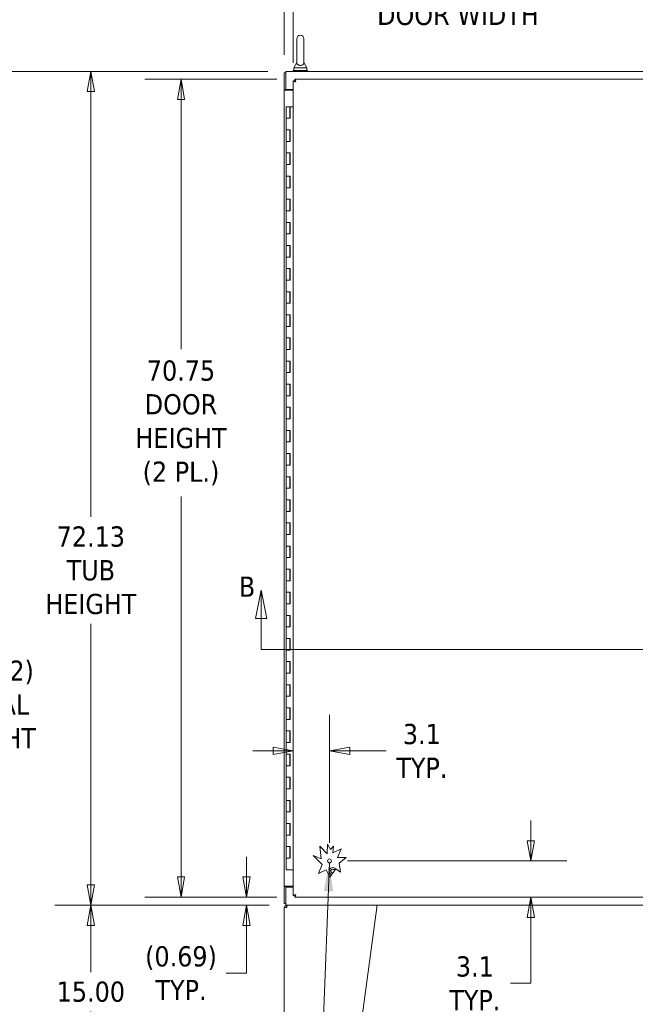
# Model space of a CAD drawing. Header units: inches. Extents: x 15 to 411, y 12 to 253.
# Tile 21 of 88: x 80 to 133, y 118 to 204. Entities that reach past the tile are written whole.
import ezdxf

# ---------------------------------------------------------------- set-up
doc = ezdxf.new("R2010")
doc.units = ezdxf.units.IN
doc.header["$LTSCALE"] = 25
doc.header["$MEASUREMENT"] = 0
doc.layers.get('0').update_dxf_attribs({"lineweight": 0})
for name, color, linetype, lineweight in [('Dimension (ANSI)', 7, 'Continuous', 5), ('Section Line (ANSI)', 7, 'Continuous', 5), ('Symbol (ANSI)', 7, 'Continuous', 5), ('Visible (ANSI)', 7, 'Continuous', 5)]:
    doc.layers.add(name, color=color, linetype=linetype, lineweight=lineweight)
doc.styles.add('Note Text (ANSI)', font='tahoma.ttf')
doc.styles.add('ROMANS', font='tahoma.ttf')
doc.dimstyles.new('Default (ANSI)', dxfattribs={"dimscale": 25, "dimtxt": 0.07, "dimasz": 0.07, "dimexe": 0.125, "dimexo": 0.0625, "dimgap": 0.031496, "dimtad": 0, "dimtih": 1, "dimtoh": 1, "dimrnd": 1e-08, "dimzin": 0, "dimdsep": 46, "dimtxsty": 'ROMANS', "dimblk": 'Filled-1', "dimcen": 0.09, "dimdle": 0.393701, "dimclrd": 256, "dimclre": 256, "dimclrt": 256, "dimadec": 0, "dimazin": 0, "dimtfac": 0.928571, "dimtofl": 0, "dimtmove": 0, "dimatfit": 3, "dimfxl": 0, "dimtolj": 1, "dimtzin": 0, "dimlwd": -1, "dimlwe": -1, "dimarcsym": 0})
doc.dimstyles.new('Default (ANSI)$7', dxfattribs={"dimscale": 25, "dimtxt": 0.07, "dimasz": 0.098425, "dimexe": 0.125, "dimexo": 0.0625, "dimgap": 0.031496, "dimtad": 0, "dimtih": 1, "dimtoh": 1, "dimrnd": 1e-08, "dimzin": 0, "dimdsep": 46, "dimtxsty": 'ROMANS', "dimblk": 'Filled-1', "dimcen": 0.09, "dimdle": 0.393701, "dimclrd": 256, "dimclre": 256, "dimclrt": 256, "dimadec": 0, "dimazin": 0, "dimtfac": 0.928571, "dimtofl": 0, "dimtmove": 0, "dimatfit": 3, "dimfxl": 0, "dimtolj": 1, "dimtzin": 0, "dimlwd": -1, "dimlwe": -1, "dimarcsym": 0})

# ---------------------------------------------------------------- blocks, each defined once
blk = doc.blocks.new('Filled-1')
at = {"color": 0}
for p, q in [((0, 0), (-1, 0.179)), ((-1, 0.179), (-1, -0.179)), ((-1, 0), (0, 0)), ((-1, -0.179), (0, 0))]:
    blk.add_line(p, q, dxfattribs=at)
at = {"color": 0, "flags": 128}
blk.add_lwpolyline([(-1, -0.179), (0, 0)], dxfattribs=at)
at = {"color": 0}
blk.add_solid([(-1, -0.179), (0, 0), (-1, 0.179), (-1, -0.179)], dxfattribs=at)
blk = doc.blocks.new('*D5')
at = {"layer": 'Defpoints', "color": 0}
for p in [(77.534, 199.077), (103.094, 199.077), (103.201, 111.952)]:
    blk.add_point(p, dxfattribs=at)
at = {"layer": 'Dimension (ANSI)'}
for p, q in [((101.531, 199.077), (74.409, 199.077)), ((77.534, 197.327), (77.534, 148.969)), ((77.534, 113.702), (77.534, 139.63)), ((101.638, 111.952), (74.409, 111.952))]:
    blk.add_line(p, q, dxfattribs=at)
at = {"layer": 'Dimension (ANSI)', "xscale": 1.75000000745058, "yscale": 1.75000000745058, "zscale": 1.75000000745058}
for p, rotation in [((77.534, 199.077), 90), ((77.534, 111.952), 270)]:
    blk.add_blockref('Filled-1', p, dxfattribs=dict(at, rotation=rotation))
at = {"layer": 'Dimension (ANSI)', "insert": (77.534, 144.299), "char_height": 1.75, "attachment_point": 5, "style": 'ROMANS'}
blk.add_mtext('\\A1;\\fTahoma|b0|i0;\\H1.7500;(87.12)\\P\\fTahoma|b0|i0;\\H1.7500;TOTAL\\P\\fTahoma|b0|i0;\\H1.7500;HEIGHT', dxfattribs=at)
blk = doc.blocks.new('2dTransSection0')
at = {"layer": 'Section Line (ANSI)', "linetype": 'Continuous'}
for p, q in [((4.0384, 6.1674), (4.0189, 6.0694)), ((4.0384, 6.0694), (4.0384, 6.1674)), ((4.0579, 6.0694), (4.0384, 6.1674)), ((7.1484, 6.1648), (7.1289, 6.0668)), ((7.1484, 6.0668), (7.1484, 6.1648)), ((7.1679, 6.0668), (7.1484, 6.1648)), ((4.0189, 6.0694), (4.0579, 6.0694)), ((4.0384, 5.9631), (4.0384, 6.0694)), ((7.1289, 6.0668), (7.1679, 6.0668)), ((7.1484, 5.9631), (7.1484, 6.0668)), ((4.0384, 5.9631), (7.1484, 5.9631)), ((4.0384, 5.9631), (4.0544, 5.9631)), ((7.1324, 5.9631), (7.1484, 5.9631))]:
    blk.add_line(p, q, dxfattribs=at)
at = {"layer": 'Section Line (ANSI)', "linetype": 'Continuous', "flags": 128}
for points in [[(4.0579, 6.0694), (4.0384, 6.1674)], [(7.1679, 6.0668), (7.1484, 6.1648)]]:
    blk.add_lwpolyline(points, dxfattribs=at)
at = {"layer": 'Section Line (ANSI)'}
for points in [[(4.0579, 6.0694), (4.0384, 6.1674), (4.0189, 6.0694), (4.0579, 6.0694)], [(7.1679, 6.0668), (7.1484, 6.1648), (7.1289, 6.0668), (7.1679, 6.0668)]]:
    blk.add_solid(points, dxfattribs=at)
at = {"layer": 'Section Line (ANSI)', "char_height": 0.07, "attachment_point": 7, "style": 'Note Text (ANSI)'}
for insert in [(3.961, 6.145), (7.1828, 6.14)]:
    blk.add_mtext('B', dxfattribs=dict(at, insert=insert))
blk = doc.blocks.new('*D10')
at = {"layer": 'Defpoints', "color": 0}
for p in [(86.224, 199.077), (103.094, 199.077), (103.201, 126.952)]:
    blk.add_point(p, dxfattribs=at)
at = {"layer": 'Dimension (ANSI)'}
for p, q in [((101.531, 199.077), (83.099, 199.077)), ((86.224, 197.327), (86.224, 160.534)), ((86.224, 128.702), (86.224, 151.273)), ((101.638, 126.952), (83.099, 126.952))]:
    blk.add_line(p, q, dxfattribs=at)
at = {"layer": 'Dimension (ANSI)', "xscale": 1.75000000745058, "yscale": 1.75000000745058, "zscale": 1.75000000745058}
for p, rotation in [((86.224, 199.077), 90), ((86.224, 126.952), 270)]:
    blk.add_blockref('Filled-1', p, dxfattribs=dict(at, rotation=rotation))
at = {"layer": 'Dimension (ANSI)', "insert": (86.224, 155.903), "char_height": 1.75, "attachment_point": 5, "style": 'ROMANS'}
blk.add_mtext('\\A1;\\fTahoma|b0|i0;\\H1.7500;72.13\\P\\fTahoma|b0|i0;\\H1.7500;TUB\\P\\fTahoma|b0|i0;\\H1.7500;HEIGHT', dxfattribs=at)
blk = doc.blocks.new('*D14')
at = {"layer": 'Defpoints', "color": 0}
for p in [(103.201, 126.952), (86.224, 111.952), (103.201, 111.952)]:
    blk.add_point(p, dxfattribs=at)
at = {"layer": 'Dimension (ANSI)'}
for p, q in [((101.638, 126.952), (83.099, 126.952)), ((86.224, 125.202), (86.224, 121.15)), ((86.224, 113.702), (86.224, 117.754)), ((101.638, 111.952), (83.099, 111.952))]:
    blk.add_line(p, q, dxfattribs=at)
at = {"layer": 'Dimension (ANSI)', "xscale": 1.75000000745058, "yscale": 1.75000000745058, "zscale": 1.75000000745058}
for p, rotation in [((86.224, 126.952), 90), ((86.224, 111.952), 270)]:
    blk.add_blockref('Filled-1', p, dxfattribs=dict(at, rotation=rotation))
at = {"layer": 'Dimension (ANSI)', "insert": (86.224, 119.452), "char_height": 1.75, "attachment_point": 5, "style": 'ROMANS'}
blk.add_mtext('\\A1;15.00', dxfattribs=at)
blk = doc.blocks.new('*D18')
at = {"layer": 'Defpoints', "color": 0}
for p in [(138.231, 205.402), (103.731, 198.255), (138.231, 198.255)]:
    blk.add_point(p, dxfattribs=at)
at = {"layer": 'Dimension (ANSI)'}
for p, q in [((103.731, 199.817), (103.731, 208.527)), ((138.231, 199.817), (138.231, 208.527)), ((105.481, 205.402), (109.862, 205.402)), ((136.481, 205.402), (126.099, 205.402))]:
    blk.add_line(p, q, dxfattribs=at)
at = {"layer": 'Dimension (ANSI)', "xscale": 1.75000000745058, "yscale": 1.75000000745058, "zscale": 1.75000000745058, "rotation": 180}
blk.add_blockref('Filled-1', (103.731, 205.402), dxfattribs=at)
at = {"layer": 'Dimension (ANSI)', "xscale": 1.75000000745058, "yscale": 1.75000000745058, "zscale": 1.75000000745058}
blk.add_blockref('Filled-1', (138.231, 205.402), dxfattribs=at)
at = {"layer": 'Dimension (ANSI)', "insert": (117.981, 205.402), "char_height": 1.75, "attachment_point": 5, "style": 'ROMANS'}
blk.add_mtext('\\A1;\\fTahoma|b0|i0;\\H1.7500;34.50 (2 PL.)\\P\\fTahoma|b0|i0;\\H1.7500;DOOR WIDTH', dxfattribs=at)
blk = doc.blocks.new('*D19')
at = {"layer": 'Defpoints', "color": 0}
for p in [(103.731, 205.402), (102.96, 198.943), (103.731, 198.255)]:
    blk.add_point(p, dxfattribs=at)
at = {"layer": 'Dimension (ANSI)'}
for p, q in [((102.96, 200.505), (102.96, 208.527)), ((103.731, 199.817), (103.731, 208.527)), ((101.21, 205.402), (97.881, 205.402)), ((105.481, 205.402), (107.231, 205.402))]:
    blk.add_line(p, q, dxfattribs=at)
at = {"layer": 'Dimension (ANSI)', "xscale": 1.75000000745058, "yscale": 1.75000000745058, "zscale": 1.75000000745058}
blk.add_blockref('Filled-1', (102.96, 205.402), dxfattribs=at)
at = {"layer": 'Dimension (ANSI)', "xscale": 1.75000000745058, "yscale": 1.75000000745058, "zscale": 1.75000000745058, "rotation": 180}
blk.add_blockref('Filled-1', (103.731, 205.402), dxfattribs=at)
at = {"layer": 'Dimension (ANSI)', "insert": (93.964, 205.402), "char_height": 1.75, "attachment_point": 5, "style": 'ROMANS'}
blk.add_mtext('\\A1;(0.77)', dxfattribs=at)
blk = doc.blocks.new('*D22')
at = {"layer": 'Defpoints', "color": 0}
for p in [(176.71, 212.881), (102.96, 198.943), (176.71, 198.943)]:
    blk.add_point(p, dxfattribs=at)
at = {"layer": 'Dimension (ANSI)'}
for p, q in [((102.96, 200.505), (102.96, 216.006)), ((176.71, 200.505), (176.71, 216.006)), ((104.71, 212.881), (132.693, 212.881)), ((174.96, 212.881), (146.977, 212.881))]:
    blk.add_line(p, q, dxfattribs=at)
at = {"layer": 'Dimension (ANSI)', "xscale": 1.75000000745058, "yscale": 1.75000000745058, "zscale": 1.75000000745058, "rotation": 180}
blk.add_blockref('Filled-1', (102.96, 212.881), dxfattribs=at)
at = {"layer": 'Dimension (ANSI)', "xscale": 1.75000000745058, "yscale": 1.75000000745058, "zscale": 1.75000000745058}
blk.add_blockref('Filled-1', (176.71, 212.881), dxfattribs=at)
at = {"layer": 'Dimension (ANSI)', "insert": (139.835, 212.881), "char_height": 1.75, "attachment_point": 5, "style": 'ROMANS'}
blk.add_mtext('\\A1;\\fTahoma|b0|i0;\\H1.7500;73.75\\P\\fTahoma|b0|i0;\\H1.7500;TUB WIDTH', dxfattribs=at)
blk = doc.blocks.new('*D23')
at = {"layer": 'Defpoints', "color": 0}
for p in [(94.023, 198.389), (103.865, 198.389), (103.865, 127.639)]:
    blk.add_point(p, dxfattribs=at)
at = {"layer": 'Dimension (ANSI)'}
for p, q in [((102.303, 198.389), (90.898, 198.389)), ((94.023, 196.639), (94.023, 175.032)), ((94.023, 129.389), (94.023, 162.291)), ((102.303, 127.639), (90.898, 127.639))]:
    blk.add_line(p, q, dxfattribs=at)
at = {"layer": 'Dimension (ANSI)', "xscale": 1.75000000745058, "yscale": 1.75000000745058, "zscale": 1.75000000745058}
for p, rotation in [((94.023, 198.389), 90), ((94.023, 127.639), 270)]:
    blk.add_blockref('Filled-1', p, dxfattribs=dict(at, rotation=rotation))
at = {"layer": 'Dimension (ANSI)', "insert": (94.023, 168.661), "char_height": 1.75, "attachment_point": 5, "style": 'ROMANS'}
blk.add_mtext('\\A1;\\fTahoma|b0|i0;\\H1.7500;70.75\\P\\fTahoma|b0|i0;\\H1.7500;DOOR\\P\\fTahoma|b0|i0;\\H1.7500;HEIGHT\\P\\fTahoma|b0|i0;\\H1.7500;(2 PL.)', dxfattribs=at)
blk = doc.blocks.new('*D24')
at = {"layer": 'Defpoints', "color": 0}
for p in [(99.69, 127.639), (103.201, 126.952), (103.865, 127.639)]:
    blk.add_point(p, dxfattribs=at)
at = {"layer": 'Dimension (ANSI)'}
for p, q in [((99.69, 129.389), (99.69, 131.139)), ((102.303, 127.639), (96.565, 127.639)), ((101.638, 126.952), (96.565, 126.952)), ((99.69, 125.202), (99.69, 121.065)), ((99.69, 121.065), (97.94, 121.065))]:
    blk.add_line(p, q, dxfattribs=at)
at = {"layer": 'Dimension (ANSI)', "xscale": 1.75000000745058, "yscale": 1.75000000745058, "zscale": 1.75000000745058}
for p, rotation in [((99.69, 127.639), 270), ((99.69, 126.952), 90)]:
    blk.add_blockref('Filled-1', p, dxfattribs=dict(at, rotation=rotation))
at = {"layer": 'Dimension (ANSI)', "insert": (94.023, 121.065), "char_height": 1.75, "attachment_point": 5, "style": 'ROMANS'}
blk.add_mtext('\\A1;\\fTahoma|b0|i0;\\H1.7500;(0.69)\\P\\fTahoma|b0|i0;\\H1.7500;TYP.', dxfattribs=at)
blk = doc.blocks.new('*D48')
at = {"layer": 'Defpoints', "color": 0}
for p in [(106.865, 140.295), (103.731, 138.242), (106.865, 130.773)]:
    blk.add_point(p, dxfattribs=at)
at = {"layer": 'Dimension (ANSI)'}
for p, q in [((106.865, 132.336), (106.865, 143.42)), ((101.981, 140.295), (100.231, 140.295)), ((108.615, 140.295), (111.756, 140.295))]:
    blk.add_line(p, q, dxfattribs=at)
at = {"layer": 'Dimension (ANSI)', "xscale": 1.75000000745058, "yscale": 1.75000000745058, "zscale": 1.75000000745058}
blk.add_blockref('Filled-1', (103.731, 140.295), dxfattribs=at)
at = {"layer": 'Dimension (ANSI)', "xscale": 1.75000000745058, "yscale": 1.75000000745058, "zscale": 1.75000000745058, "rotation": 180}
blk.add_blockref('Filled-1', (106.865, 140.295), dxfattribs=at)
at = {"layer": 'Dimension (ANSI)', "insert": (114.856, 140.295), "char_height": 1.75, "attachment_point": 5, "style": 'ROMANS'}
blk.add_mtext('\\A1;\\fTahoma|b0|i0;\\H1.7500;3.1\\P\\fTahoma|b0|i0;\\H1.7500;TYP.', dxfattribs=at)
blk = doc.blocks.new('*D49')
at = {"layer": 'Defpoints', "color": 0}
for p in [(106.865, 130.773), (124.285, 130.773), (119.436, 127.639)]:
    blk.add_point(p, dxfattribs=at)
at = {"layer": 'Dimension (ANSI)'}
for p, q in [((124.285, 132.523), (124.285, 134.273)), ((108.427, 130.773), (127.41, 130.773)), ((124.285, 125.889), (124.285, 120.191)), ((124.285, 120.191), (122.535, 120.191))]:
    blk.add_line(p, q, dxfattribs=at)
at = {"layer": 'Dimension (ANSI)', "xscale": 1.75000000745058, "yscale": 1.75000000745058, "zscale": 1.75000000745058}
for p, rotation in [((124.285, 130.773), 270), ((124.285, 127.639), 90)]:
    blk.add_blockref('Filled-1', p, dxfattribs=dict(at, rotation=rotation))
at = {"layer": 'Dimension (ANSI)', "insert": (119.436, 120.191), "char_height": 1.75, "attachment_point": 5, "style": 'ROMANS'}
blk.add_mtext('\\A1;\\fTahoma|b0|i0;\\H1.7500;3.1\\P\\fTahoma|b0|i0;\\H1.7500;TYP.', dxfattribs=at)

msp = doc.modelspace()

# ---------------------------------------------------------------- linework, layer by layer
at = {"layer": 'Visible (ANSI)'}
for p, q in [((104.03397, 201.88939), (104.03397, 199.82939)), ((104.65397, 199.82939), (104.65397, 201.88939)), ((104.03397, 199.82939), (103.78397, 199.38939)), ((103.78397, 199.38939), (104.90397, 199.38939)), ((103.78397, 199.38939), (103.78397, 199.13939)), ((104.65397, 199.82939), (104.90397, 199.38939)), ((104.90397, 199.38939), (104.90397, 199.13939)), ((102.95997, 198.94289), (102.95997, 197.46751)), ((103.09397, 198.94289), (102.95997, 198.94289)), ((103.09397, 198.84914), (103.09397, 199.07689)), ((103.09397, 199.07689), (176.57597, 199.07689)), ((103.09397, 197.51889), (103.09397, 198.84914)), ((104.96897, 199.13939), (103.71897, 199.13939)), ((103.71897, 199.13939), (103.71897, 199.07689)), ((104.96897, 199.13939), (104.96897, 199.07689)), ((103.73062, 127.77409), (103.73062, 198.25468)), ((103.86462, 198.25468), (103.73062, 198.25468)), ((103.86533, 198.38939), (138.09591, 198.38939)), ((103.86533, 198.25539), (103.86533, 198.38939)), ((102.95997, 197.45189), (102.95997, 197.46751)), ((102.95997, 197.46751), (103.09397, 197.46751)), ((103.18772, 197.45189), (102.95997, 197.45189)), ((102.95997, 128.57689), (102.95997, 197.45189)), ((103.09397, 197.51889), (103.73062, 197.51889)), ((103.09397, 197.51889), (103.09397, 197.46751)), ((103.09397, 197.46751), (103.09397, 197.45189)), ((103.18772, 197.45189), (103.73062, 197.45189)), ((103.11222, 196.01439), (103.44222, 196.01439)), ((103.11222, 195.01439), (103.11222, 196.01439)), ((103.46449, 196.01439), (103.44222, 196.01439)), ((103.44222, 195.01439), (103.44222, 196.01439)), ((103.46449, 195.01439), (103.46449, 196.01439)), ((103.46449, 196.01439), (103.47114, 196.01439)), ((103.47114, 196.01439), (103.47114, 195.01439)), ((103.73062, 196.01439), (103.47114, 196.01439)), ((103.29185, 195.01439), (103.11222, 195.01439)), ((103.11222, 195.01439), (103.29185, 195.01439)), ((103.11222, 194.01439), (103.11222, 195.01439)), ((103.47114, 195.01439), (103.29185, 195.01439)), ((103.11222, 193.01439), (103.11222, 194.01439)), ((103.11222, 194.01439), (103.29185, 194.01439)), ((103.29185, 194.01439), (103.11222, 194.01439)), ((103.29185, 194.01439), (103.47114, 194.01439)), ((103.44222, 193.01439), (103.44222, 194.01439)), ((103.46449, 193.01439), (103.46449, 194.01439)), ((103.47114, 194.01439), (103.47114, 193.01439)), ((103.29185, 193.01439), (103.11222, 193.01439)), ((103.11222, 193.01439), (103.29185, 193.01439)), ((103.11222, 192.01439), (103.11222, 193.01439)), ((103.47114, 193.01439), (103.29185, 193.01439)), ((103.11222, 192.01439), (103.29185, 192.01439)), ((103.11222, 191.01439), (103.11222, 192.01439)), ((103.29185, 192.01439), (103.11222, 192.01439)), ((103.29185, 192.01439), (103.47114, 192.01439)), ((103.44222, 191.01439), (103.44222, 192.01439)), ((103.46449, 191.01439), (103.46449, 192.01439)), ((103.47114, 192.01439), (103.47114, 191.01439)), ((103.29185, 191.01439), (103.11222, 191.01439)), ((103.11222, 191.01439), (103.29185, 191.01439)), ((103.11222, 190.01439), (103.11222, 191.01439)), ((103.47114, 191.01439), (103.29185, 191.01439)), ((103.11222, 190.01439), (103.29185, 190.01439)), ((103.11222, 189.01439), (103.11222, 190.01439)), ((103.29185, 190.01439), (103.11222, 190.01439)), ((103.29185, 190.01439), (103.47114, 190.01439)), ((103.44222, 189.01439), (103.44222, 190.01439)), ((103.46449, 189.01439), (103.46449, 190.01439)), ((103.47114, 190.01439), (103.47114, 189.01439)), ((103.29185, 189.01439), (103.11222, 189.01439)), ((103.11222, 189.01439), (103.29185, 189.01439)), ((103.11222, 188.01439), (103.11222, 189.01439)), ((103.47114, 189.01439), (103.29185, 189.01439)), ((103.11222, 188.01439), (103.29185, 188.01439)), ((103.11222, 187.01439), (103.11222, 188.01439)), ((103.29185, 188.01439), (103.11222, 188.01439)), ((103.29185, 188.01439), (103.47114, 188.01439)), ((103.44222, 187.01439), (103.44222, 188.01439)), ((103.46449, 187.01439), (103.46449, 188.01439)), ((103.47114, 188.01439), (103.47114, 187.01439)), ((103.29185, 187.01439), (103.11222, 187.01439)), ((103.11222, 187.01439), (103.29185, 187.01439)), ((103.11222, 186.01439), (103.11222, 187.01439)), ((103.47114, 187.01439), (103.29185, 187.01439)), ((103.11222, 186.01439), (103.29185, 186.01439)), ((103.11222, 185.01439), (103.11222, 186.01439)), ((103.29185, 186.01439), (103.11222, 186.01439)), ((103.29185, 186.01439), (103.47114, 186.01439)), ((103.44222, 185.01439), (103.44222, 186.01439)), ((103.46449, 185.01439), (103.46449, 186.01439)), ((103.47114, 186.01439), (103.47114, 185.01439)), ((103.29185, 185.01439), (103.11222, 185.01439)), ((103.11222, 185.01439), (103.29185, 185.01439)), ((103.11222, 184.01439), (103.11222, 185.01439)), ((103.47114, 185.01439), (103.29185, 185.01439)), ((103.11222, 184.01439), (103.29185, 184.01439)), ((103.11222, 183.01439), (103.11222, 184.01439)), ((103.29185, 184.01439), (103.11222, 184.01439)), ((103.29185, 184.01439), (103.47114, 184.01439)), ((103.44222, 183.01439), (103.44222, 184.01439)), ((103.46449, 183.01439), (103.46449, 184.01439)), ((103.47114, 184.01439), (103.47114, 183.01439)), ((103.29185, 183.01439), (103.11222, 183.01439)), ((103.11222, 183.01439), (103.29185, 183.01439)), ((103.11222, 182.01439), (103.11222, 183.01439)), ((103.47114, 183.01439), (103.29185, 183.01439)), ((103.11222, 182.01439), (103.29185, 182.01439)), ((103.11222, 181.01439), (103.11222, 182.01439)), ((103.29185, 182.01439), (103.11222, 182.01439)), ((103.29185, 182.01439), (103.47114, 182.01439)), ((103.44222, 181.01439), (103.44222, 182.01439)), ((103.46449, 181.01439), (103.46449, 182.01439)), ((103.47114, 182.01439), (103.47114, 181.01439)), ((103.29185, 181.01439), (103.11222, 181.01439)), ((103.11222, 181.01439), (103.29185, 181.01439)), ((103.11222, 180.01439), (103.11222, 181.01439)), ((103.47114, 181.01439), (103.29185, 181.01439)), ((103.11222, 180.01439), (103.29185, 180.01439)), ((103.11222, 179.01439), (103.11222, 180.01439)), ((103.29185, 180.01439), (103.11222, 180.01439)), ((103.29185, 180.01439), (103.47114, 180.01439)), ((103.44222, 179.01439), (103.44222, 180.01439)), ((103.46449, 179.01439), (103.46449, 180.01439)), ((103.47114, 180.01439), (103.47114, 179.01439)), ((103.29185, 179.01439), (103.11222, 179.01439)), ((103.11222, 179.01439), (103.29185, 179.01439)), ((103.11222, 178.01439), (103.11222, 179.01439)), ((103.47114, 179.01439), (103.29185, 179.01439)), ((103.11222, 178.01439), (103.29185, 178.01439)), ((103.11222, 177.01439), (103.11222, 178.01439)), ((103.29185, 178.01439), (103.11222, 178.01439)), ((103.29185, 178.01439), (103.47114, 178.01439)), ((103.44222, 177.01439), (103.44222, 178.01439)), ((103.46449, 177.01439), (103.46449, 178.01439)), ((103.47114, 178.01439), (103.47114, 177.01439)), ((103.29185, 177.01439), (103.11222, 177.01439)), ((103.11222, 177.01439), (103.29185, 177.01439)), ((103.11222, 176.01439), (103.11222, 177.01439)), ((103.47114, 177.01439), (103.29185, 177.01439)), ((103.11222, 176.01439), (103.29185, 176.01439)), ((103.11222, 175.01439), (103.11222, 176.01439)), ((103.29185, 176.01439), (103.11222, 176.01439)), ((103.29185, 176.01439), (103.47114, 176.01439)), ((103.44222, 175.01439), (103.44222, 176.01439)), ((103.46449, 175.01439), (103.46449, 176.01439)), ((103.47114, 176.01439), (103.47114, 175.01439)), ((103.29185, 175.01439), (103.11222, 175.01439)), ((103.11222, 175.01439), (103.29185, 175.01439)), ((103.11222, 174.01439), (103.11222, 175.01439)), ((103.47114, 175.01439), (103.29185, 175.01439)), ((103.11222, 174.01439), (103.29185, 174.01439)), ((103.11222, 173.01439), (103.11222, 174.01439)), ((103.29185, 174.01439), (103.11222, 174.01439)), ((103.29185, 174.01439), (103.47114, 174.01439)), ((103.44222, 173.01439), (103.44222, 174.01439)), ((103.46449, 173.01439), (103.46449, 174.01439)), ((103.47114, 174.01439), (103.47114, 173.01439)), ((103.29185, 173.01439), (103.11222, 173.01439)), ((103.11222, 173.01439), (103.29185, 173.01439)), ((103.11222, 172.01439), (103.11222, 173.01439)), ((103.47114, 173.01439), (103.29185, 173.01439)), ((103.11222, 172.01439), (103.29185, 172.01439)), ((103.11222, 171.01439), (103.11222, 172.01439)), ((103.29185, 172.01439), (103.11222, 172.01439)), ((103.29185, 172.01439), (103.47114, 172.01439)), ((103.44222, 171.01439), (103.44222, 172.01439)), ((103.46449, 171.01439), (103.46449, 172.01439)), ((103.47114, 172.01439), (103.47114, 171.01439)), ((103.29185, 171.01439), (103.11222, 171.01439)), ((103.11222, 171.01439), (103.29185, 171.01439)), ((103.11222, 170.01439), (103.11222, 171.01439)), ((103.47114, 171.01439), (103.29185, 171.01439)), ((103.11222, 170.01439), (103.29185, 170.01439)), ((103.11222, 169.01439), (103.11222, 170.01439)), ((103.29185, 170.01439), (103.11222, 170.01439)), ((103.29185, 170.01439), (103.47114, 170.01439)), ((103.44222, 169.01439), (103.44222, 170.01439)), ((103.46449, 169.01439), (103.46449, 170.01439)), ((103.47114, 170.01439), (103.47114, 169.01439)), ((103.29185, 169.01439), (103.11222, 169.01439)), ((103.11222, 169.01439), (103.29185, 169.01439)), ((103.11222, 168.01439), (103.11222, 169.01439)), ((103.47114, 169.01439), (103.29185, 169.01439)), ((103.11222, 168.01439), (103.29185, 168.01439)), ((103.11222, 167.01439), (103.11222, 168.01439)), ((103.29185, 168.01439), (103.11222, 168.01439)), ((103.29185, 168.01439), (103.47114, 168.01439)), ((103.44222, 167.01439), (103.44222, 168.01439)), ((103.46449, 167.01439), (103.46449, 168.01439)), ((103.47114, 168.01439), (103.47114, 167.01439)), ((103.29185, 167.01439), (103.11222, 167.01439)), ((103.11222, 167.01439), (103.29185, 167.01439)), ((103.11222, 166.01439), (103.11222, 167.01439)), ((103.47114, 167.01439), (103.29185, 167.01439)), ((103.11222, 166.01439), (103.29185, 166.01439)), ((103.11222, 165.01439), (103.11222, 166.01439)), ((103.29185, 166.01439), (103.11222, 166.01439)), ((103.29185, 166.01439), (103.47114, 166.01439)), ((103.44222, 165.01439), (103.44222, 166.01439)), ((103.46449, 165.01439), (103.46449, 166.01439)), ((103.47114, 166.01439), (103.47114, 165.01439)), ((103.29185, 165.01439), (103.11222, 165.01439)), ((103.11222, 165.01439), (103.29185, 165.01439)), ((103.11222, 164.01439), (103.11222, 165.01439)), ((103.47114, 165.01439), (103.29185, 165.01439)), ((103.11222, 164.01439), (103.29185, 164.01439)), ((103.11222, 163.01439), (103.11222, 164.01439)), ((103.29185, 164.01439), (103.11222, 164.01439)), ((103.29185, 164.01439), (103.47114, 164.01439)), ((103.44222, 163.01439), (103.44222, 164.01439)), ((103.46449, 163.01439), (103.46449, 164.01439)), ((103.47114, 164.01439), (103.47114, 163.01439)), ((103.29185, 163.01439), (103.11222, 163.01439)), ((103.11222, 163.01439), (103.29185, 163.01439)), ((103.11222, 162.01439), (103.11222, 163.01439)), ((103.47114, 163.01439), (103.29185, 163.01439)), ((103.11222, 162.01439), (103.29185, 162.01439)), ((103.11222, 161.01439), (103.11222, 162.01439)), ((103.29185, 162.01439), (103.11222, 162.01439)), ((103.29185, 162.01439), (103.47114, 162.01439)), ((103.44222, 161.01439), (103.44222, 162.01439)), ((103.46449, 161.01439), (103.46449, 162.01439)), ((103.47114, 162.01439), (103.47114, 161.01439)), ((103.29185, 161.01439), (103.11222, 161.01439)), ((103.11222, 161.01439), (103.29185, 161.01439)), ((103.11222, 160.01439), (103.11222, 161.01439)), ((103.47114, 161.01439), (103.29185, 161.01439)), ((103.11222, 160.01439), (103.29185, 160.01439)), ((103.11222, 159.01439), (103.11222, 160.01439)), ((103.29185, 160.01439), (103.11222, 160.01439)), ((103.29185, 160.01439), (103.47114, 160.01439)), ((103.44222, 159.01439), (103.44222, 160.01439)), ((103.46449, 159.01439), (103.46449, 160.01439)), ((103.47114, 160.01439), (103.47114, 159.01439)), ((103.29185, 159.01439), (103.11222, 159.01439)), ((103.11222, 159.01439), (103.29185, 159.01439)), ((103.11222, 158.01439), (103.11222, 159.01439)), ((103.47114, 159.01439), (103.29185, 159.01439)), ((103.11222, 158.01439), (103.29185, 158.01439)), ((103.11222, 157.01439), (103.11222, 158.01439)), ((103.29185, 158.01439), (103.11222, 158.01439)), ((103.29185, 158.01439), (103.47114, 158.01439)), ((103.44222, 157.01439), (103.44222, 158.01439)), ((103.46449, 157.01439), (103.46449, 158.01439)), ((103.47114, 158.01439), (103.47114, 157.01439)), ((103.29185, 157.01439), (103.11222, 157.01439)), ((103.11222, 157.01439), (103.29185, 157.01439)), ((103.11222, 156.01439), (103.11222, 157.01439)), ((103.47114, 157.01439), (103.29185, 157.01439)), ((103.11222, 156.01439), (103.29185, 156.01439)), ((103.11222, 155.01439), (103.11222, 156.01439)), ((103.29185, 156.01439), (103.11222, 156.01439)), ((103.29185, 156.01439), (103.47114, 156.01439)), ((103.44222, 155.01439), (103.44222, 156.01439)), ((103.46449, 155.01439), (103.46449, 156.01439)), ((103.47114, 156.01439), (103.47114, 155.01439)), ((103.29185, 155.01439), (103.11222, 155.01439)), ((103.11222, 155.01439), (103.29185, 155.01439)), ((103.11222, 154.01439), (103.11222, 155.01439)), ((103.47114, 155.01439), (103.29185, 155.01439)), ((103.11222, 154.01439), (103.29185, 154.01439)), ((103.11222, 153.01439), (103.11222, 154.01439)), ((103.29185, 154.01439), (103.11222, 154.01439)), ((103.29185, 154.01439), (103.47114, 154.01439)), ((103.44222, 153.01439), (103.44222, 154.01439)), ((103.46449, 153.01439), (103.46449, 154.01439)), ((103.47114, 154.01439), (103.47114, 153.01439)), ((103.29185, 153.01439), (103.11222, 153.01439)), ((103.11222, 153.01439), (103.29185, 153.01439)), ((103.11222, 152.01439), (103.11222, 153.01439)), ((103.47114, 153.01439), (103.29185, 153.01439)), ((103.11222, 152.01439), (103.29185, 152.01439)), ((103.11222, 151.01439), (103.11222, 152.01439)), ((103.29185, 152.01439), (103.11222, 152.01439)), ((103.29185, 152.01439), (103.47114, 152.01439)), ((103.44222, 151.01439), (103.44222, 152.01439)), ((103.46449, 151.01439), (103.46449, 152.01439)), ((103.47114, 152.01439), (103.47114, 151.01439)), ((103.29185, 151.01439), (103.11222, 151.01439)), ((103.11222, 151.01439), (103.29185, 151.01439)), ((103.11222, 150.01439), (103.11222, 151.01439)), ((103.47114, 151.01439), (103.29185, 151.01439)), ((103.11222, 150.01439), (103.29185, 150.01439)), ((103.11222, 149.01439), (103.11222, 150.01439)), ((103.29185, 150.01439), (103.11222, 150.01439)), ((103.29185, 150.01439), (103.47114, 150.01439)), ((103.44222, 149.01439), (103.44222, 150.01439)), ((103.46449, 149.01439), (103.46449, 150.01439)), ((103.47114, 150.01439), (103.47114, 149.01439)), ((103.29185, 149.01439), (103.11222, 149.01439)), ((103.11222, 149.01439), (103.29185, 149.01439)), ((103.11222, 148.01439), (103.11222, 149.01439)), ((103.47114, 149.01439), (103.29185, 149.01439)), ((103.11222, 148.01439), (103.29185, 148.01439)), ((103.11222, 147.01439), (103.11222, 148.01439)), ((103.29185, 148.01439), (103.11222, 148.01439)), ((103.29185, 148.01439), (103.47114, 148.01439)), ((103.44222, 147.01439), (103.44222, 148.01439)), ((103.46449, 147.01439), (103.46449, 148.01439)), ((103.47114, 148.01439), (103.47114, 147.01439)), ((103.29185, 147.01439), (103.11222, 147.01439)), ((103.11222, 147.01439), (103.29185, 147.01439)), ((103.11222, 146.01439), (103.11222, 147.01439)), ((103.47114, 147.01439), (103.29185, 147.01439)), ((103.11222, 146.01439), (103.29185, 146.01439)), ((103.11222, 145.01439), (103.11222, 146.01439)), ((103.29185, 146.01439), (103.11222, 146.01439)), ((103.29185, 146.01439), (103.47114, 146.01439)), ((103.44222, 145.01439), (103.44222, 146.01439)), ((103.46449, 145.01439), (103.46449, 146.01439)), ((103.47114, 146.01439), (103.47114, 145.01439)), ((103.29185, 145.01439), (103.11222, 145.01439)), ((103.11222, 145.01439), (103.29185, 145.01439)), ((103.11222, 144.01439), (103.11222, 145.01439)), ((103.47114, 145.01439), (103.29185, 145.01439)), ((103.11222, 144.01439), (103.29185, 144.01439)), ((103.11222, 143.01439), (103.11222, 144.01439)), ((103.29185, 144.01439), (103.11222, 144.01439)), ((103.29185, 144.01439), (103.47114, 144.01439)), ((103.44222, 143.01439), (103.44222, 144.01439)), ((103.46449, 143.01439), (103.46449, 144.01439)), ((103.47114, 144.01439), (103.47114, 143.01439)), ((103.29185, 143.01439), (103.11222, 143.01439)), ((103.11222, 143.01439), (103.29185, 143.01439)), ((103.11222, 142.01439), (103.11222, 143.01439)), ((103.47114, 143.01439), (103.29185, 143.01439)), ((103.11222, 142.01439), (103.29185, 142.01439)), ((103.11222, 141.01439), (103.11222, 142.01439)), ((103.29185, 142.01439), (103.11222, 142.01439)), ((103.29185, 142.01439), (103.47114, 142.01439)), ((103.44222, 141.01439), (103.44222, 142.01439)), ((103.46449, 141.01439), (103.46449, 142.01439)), ((103.47114, 142.01439), (103.47114, 141.01439)), ((103.29185, 141.01439), (103.11222, 141.01439)), ((103.11222, 141.01439), (103.29185, 141.01439)), ((103.11222, 140.01439), (103.11222, 141.01439)), ((103.47114, 141.01439), (103.29185, 141.01439)), ((103.11222, 140.01439), (103.29185, 140.01439)), ((103.11222, 139.01439), (103.11222, 140.01439)), ((103.29185, 140.01439), (103.11222, 140.01439)), ((103.29185, 140.01439), (103.47114, 140.01439)), ((103.44222, 139.01439), (103.44222, 140.01439)), ((103.46449, 139.01439), (103.46449, 140.01439)), ((103.47114, 140.01439), (103.47114, 139.01439)), ((103.29185, 139.01439), (103.11222, 139.01439)), ((103.11222, 139.01439), (103.29185, 139.01439)), ((103.11222, 138.01439), (103.11222, 139.01439)), ((103.47114, 139.01439), (103.29185, 139.01439)), ((103.11222, 138.01439), (103.29185, 138.01439)), ((103.11222, 137.01439), (103.11222, 138.01439)), ((103.29185, 138.01439), (103.11222, 138.01439)), ((103.29185, 138.01439), (103.47114, 138.01439)), ((103.44222, 137.01439), (103.44222, 138.01439)), ((103.46449, 137.01439), (103.46449, 138.01439)), ((103.47114, 138.01439), (103.47114, 137.01439)), ((103.29185, 137.01439), (103.11222, 137.01439)), ((103.11222, 137.01439), (103.29185, 137.01439)), ((103.11222, 136.01439), (103.11222, 137.01439)), ((103.47114, 137.01439), (103.29185, 137.01439)), ((103.11222, 136.01439), (103.29185, 136.01439)), ((103.11222, 135.01439), (103.11222, 136.01439)), ((103.29185, 136.01439), (103.11222, 136.01439)), ((103.29185, 136.01439), (103.47114, 136.01439)), ((103.44222, 135.01439), (103.44222, 136.01439)), ((103.46449, 135.01439), (103.46449, 136.01439)), ((103.47114, 136.01439), (103.47114, 135.01439)), ((103.29185, 135.01439), (103.11222, 135.01439)), ((103.11222, 135.01439), (103.29185, 135.01439)), ((103.11222, 134.01439), (103.11222, 135.01439)), ((103.47114, 135.01439), (103.29185, 135.01439)), ((103.11222, 134.01439), (103.29185, 134.01439)), ((103.11222, 133.01439), (103.11222, 134.01439)), ((103.29185, 134.01439), (103.11222, 134.01439)), ((103.29185, 134.01439), (103.47114, 134.01439)), ((103.44222, 133.01439), (103.44222, 134.01439)), ((103.46449, 133.01439), (103.46449, 134.01439)), ((103.47114, 134.01439), (103.47114, 133.01439)), ((103.29185, 133.01439), (103.11222, 133.01439)), ((103.11222, 133.01439), (103.29185, 133.01439)), ((103.11222, 132.01439), (103.11222, 133.01439)), ((103.47114, 133.01439), (103.29185, 133.01439)), ((106.14746, 130.94289), (106.02855, 132.03775)), ((106.02855, 132.03775), (106.66649, 131.39042)), ((106.66649, 131.39042), (106.70811, 132.21429)), ((106.70811, 132.21429), (106.94576, 131.77009)), ((106.94576, 131.77009), (107.22469, 132.04498)), ((107.22469, 132.04498), (107.15563, 131.47809)), ((103.11222, 132.01439), (103.29185, 132.01439)), ((103.11222, 131.01439), (103.11222, 132.01439)), ((103.29185, 132.01439), (103.11222, 132.01439)), ((103.29185, 132.01439), (103.47114, 132.01439)), ((103.44222, 131.01439), (103.44222, 132.01439)), ((103.46449, 131.01439), (103.46449, 132.01439)), ((103.47114, 132.01439), (103.47114, 131.01439)), ((106.22793, 130.46549), (105.45771, 131.24705)), ((105.45771, 131.24705), (106.14746, 130.94289)), ((107.15563, 131.47809), (107.86462, 131.80884)), ((107.86462, 131.80884), (107.56921, 131.05843)), ((103.29185, 131.01439), (103.11222, 131.01439)), ((103.11222, 131.01439), (103.29185, 131.01439)), ((103.11222, 130.01439), (103.11222, 131.01439)), ((103.47114, 131.01439), (103.29185, 131.01439)), ((105.91757, 129.67711), (106.22793, 130.46549)), ((107.56921, 131.05843), (108.30171, 131.05843)), ((108.30171, 131.05843), (107.7015, 130.57796)), ((107.7015, 130.57796), (107.8113, 129.81577)), ((103.29185, 130.01439), (103.11222, 130.01439)), ((103.29185, 130.01439), (103.73062, 130.01439)), ((106.59133, 129.99142), (105.91757, 129.67711)), ((106.88421, 129.36363), (106.59133, 129.99142)), ((107.41083, 130.08706), (106.88421, 129.36363)), ((107.8113, 129.81577), (107.41083, 130.08706)), ((102.95997, 128.57689), (103.18772, 128.57689)), ((102.95997, 128.56126), (102.95997, 128.57689)), ((102.95997, 128.56126), (102.95997, 127.08589)), ((103.09397, 128.56126), (102.95997, 128.56126)), ((103.09397, 128.57689), (103.09397, 128.56126)), ((103.09397, 128.56126), (103.09397, 128.50989)), ((103.73062, 128.50989), (103.09397, 128.50989)), ((103.09397, 128.50989), (103.09397, 127.17964)), ((103.73062, 128.57689), (103.18772, 128.57689)), ((103.86462, 127.77409), (103.73062, 127.77409)), ((103.86533, 127.77339), (103.86533, 127.63939)), ((103.09397, 127.08589), (102.95997, 127.08589)), ((103.09397, 127.17964), (103.09397, 126.95189)), ((103.20081, 126.95189), (103.09397, 126.95189)), ((103.17872, 126.82689), (103.17872, 126.95189)), ((103.20081, 126.95189), (110.95997, 126.95189)), ((138.09591, 127.63939), (103.86533, 127.63939)), ((168.70997, 126.95189), (110.95997, 126.95189)), ((110.95997, 126.73314), (110.95997, 126.95189)), ((102.95997, 112.17064), (102.95997, 126.73314)), ((102.95997, 126.73314), (103.17872, 126.73314)), ((103.17872, 126.82689), (103.18495, 126.82689)), ((108.98957, 112.17064), (110.95997, 126.73314))]:
    msp.add_line(p, q, dxfattribs=at)
msp.add_circle((106.86462, 130.77339), 0.1685, dxfattribs=at)
for centre, radius, start, end in [((104.34397, 201.88939), 0.31, 0, 180), ((107.14747, 129.88939), 0.3125, 35.9442185, 251.9506325), ((107.14747, 129.88939), 0.165, 18.1189795, 269.7758716)]:
    msp.add_arc(centre, radius, start, end, dxfattribs=at)
for points, knots in [([(104.65397, 199.82939), (104.65397, 199.82939), (104.65412, 199.82564), (104.65289, 199.80428), (104.65064, 199.78375), (104.63239, 199.73194), (104.61387, 199.70179), (104.56265, 199.65574), (104.53494, 199.63818), (104.47337, 199.61285), (104.44185, 199.60424), (104.37646, 199.59485), (104.34407, 199.59369), (104.28081, 199.59815), (104.25104, 199.60349), (104.19351, 199.62021), (104.16695, 199.63187), (104.11667, 199.66199), (104.09502, 199.68115), (104.05558, 199.73004), (104.04473, 199.75871), (104.0347, 199.80123), (104.03408, 199.81954), (104.03396, 199.82841), (104.03397, 199.82939), (104.03397, 199.82939)], [0, 0, 0, 0, 0.062924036, 0.062924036, 0.149070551, 0.149070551, 0.256105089, 0.256105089, 0.336115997, 0.336115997, 0.403282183, 0.403282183, 0.465369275, 0.465369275, 0.525647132, 0.525647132, 0.591433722, 0.591433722, 0.670793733, 0.670793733, 0.782590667, 0.782590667, 0.884723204, 0.884723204, 0.914238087, 0.914238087, 0.914238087, 0.914238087]), ([(103.73062, 198.25468), (103.73062, 198.23685), (103.7635, 198.21903), (103.81731, 198.2012), (103.85712, 198.18801), (103.90767, 198.17482), (103.95837, 198.16164)], [0, 0, 0, 0, 0.90287594, 0.90287594, 0.90287594, 1.57079633, 1.57079633, 1.57079633, 1.57079633]), ([(103.95837, 198.16164), (103.92315, 198.18389), (103.88881, 198.20615), (103.8737, 198.2284), (103.86775, 198.23716), (103.86462, 198.24592), (103.86462, 198.25468)], [0, 0, 0, 0, 1.12719708, 1.12719708, 1.12719708, 1.57079633, 1.57079633, 1.57079633, 1.57079633]), ([(103.95837, 198.16164), (103.94055, 198.23018), (103.92272, 198.29799), (103.90489, 198.34044), (103.8917, 198.37185), (103.87852, 198.38939), (103.86533, 198.38939)], [0, 0, 0, 0, 0.90287594, 0.90287594, 0.90287594, 1.57079633, 1.57079633, 1.57079633, 1.57079633]), ([(103.95837, 198.16164), (103.93612, 198.19686), (103.91386, 198.23119), (103.8916, 198.24631), (103.88285, 198.25226), (103.87409, 198.25539), (103.86533, 198.25539)], [0, 0, 0, 0, 1.12719708, 1.12719708, 1.12719708, 1.57079633, 1.57079633, 1.57079633, 1.57079633]), ([(103.95837, 127.86714), (103.88983, 127.84931), (103.82202, 127.83148), (103.77956, 127.81366), (103.74816, 127.80047), (103.73062, 127.78728), (103.73062, 127.77409)], [0, 0, 0, 0, 0.90287594, 0.90287594, 0.90287594, 1.57079633, 1.57079633, 1.57079633, 1.57079633]), ([(103.95837, 127.86714), (103.92315, 127.84488), (103.88881, 127.82262), (103.8737, 127.80037), (103.86775, 127.79161), (103.86462, 127.78285), (103.86462, 127.77409)], [0, 0, 0, 0, 1.12719708, 1.12719708, 1.12719708, 1.57079633, 1.57079633, 1.57079633, 1.57079633]), ([(103.86533, 127.63939), (103.88316, 127.63939), (103.90098, 127.67226), (103.91881, 127.72608), (103.932, 127.76589), (103.94518, 127.81643), (103.95837, 127.86714)], [0, 0, 0, 0, 0.90287594, 0.90287594, 0.90287594, 1.57079633, 1.57079633, 1.57079633, 1.57079633]), ([(103.95837, 127.86714), (103.93612, 127.83191), (103.91386, 127.79758), (103.8916, 127.78246), (103.88285, 127.77651), (103.87409, 127.77339), (103.86533, 127.77339)], [0, 0, 0, 0, 1.12719708, 1.12719708, 1.12719708, 1.57079633, 1.57079633, 1.57079633, 1.57079633]), ([(103.17872, 126.95189), (103.11222, 126.95189), (103.04645, 126.91963), (103.00574, 126.86704), (102.97634, 126.82906), (102.95997, 126.78117), (102.95997, 126.73314)], [0, 0, 0, 0, 0.91202272, 0.91202272, 0.91202272, 1.57079633, 1.57079633, 1.57079633, 1.57079633]), ([(103.17872, 126.73314), (103.18299, 126.79964), (103.18727, 126.8654), (103.19155, 126.90611), (103.19464, 126.93552), (103.19773, 126.95189), (103.20081, 126.95189)], [0, 0, 0, 0, 0.91202272, 0.91202272, 0.91202272, 1.57079633, 1.57079633, 1.57079633, 1.57079633]), ([(103.08497, 126.73314), (103.08497, 126.76836), (103.10666, 126.80269), (103.13848, 126.81781), (103.151, 126.82376), (103.16485, 126.82689), (103.17872, 126.82689)], [0, 0, 0, 0, 1.12719708, 1.12719708, 1.12719708, 1.57079633, 1.57079633, 1.57079633, 1.57079633])]:
    msp.add_open_spline(points, degree=3, knots=knots, dxfattribs=at)

# ---------------------------------------------------------------- block references
at = {"layer": 'Section Line (ANSI)', "xscale": 25, "yscale": 25, "zscale": 25}
msp.add_blockref('2dTransSection0', (0, 0), dxfattribs=at)

# ---------------------------------------------------------------- dimensions: what is measured, and where the dimension line sits
at = {"layer": 'Dimension (ANSI)'}
for base, p1, p2, angle, text, override, picture, middle in [((176.70997, 212.88061), (102.95997, 198.94289), (176.70997, 198.94289), 180, '\\fTahoma|b0|i0;\\H1.7500;<>\\P\\fTahoma|b0|i0;\\H1.7500;TUB WIDTH', {"dimgap": 0.031496, "dimtih": 0, "dimtoh": 0, "dimdec": 2, "dimtol": 0, "dimlim": 0, "dimtp": 0, "dimtm": 0, "dimtdec": 2, "dimatfit": 1}, '*D22', (139.83497, 212.88061)), ((77.5344955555, 199.0768856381), (103.2008143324, 111.9518856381), (103.0939672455, 199.0768856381), 90, '\\fTahoma|b0|i0;\\H1.7500;(<>)\\P\\fTahoma|b0|i0;\\H1.7500;TOTAL\\P\\fTahoma|b0|i0;\\H1.7500;HEIGHT', {"dimgap": 0.031496, "dimdec": 2, "dimtol": 0, "dimlim": 0, "dimtp": 0, "dimtm": 0, "dimtdec": 2, "dimatfit": 1}, '*D5', (77.5344955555, 144.299097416)), ((86.2238120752, 199.0768856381), (103.2008143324, 126.9518856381), (103.0939672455, 199.0768856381), 90, '\\fTahoma|b0|i0;\\H1.7500;<>\\P\\fTahoma|b0|i0;\\H1.7500;TUB\\P\\fTahoma|b0|i0;\\H1.7500;HEIGHT', {"dimgap": 0.031496, "dimdec": 2, "dimtol": 0, "dimlim": 0, "dimtp": 0, "dimtm": 0, "dimtdec": 2, "dimatfit": 1}, '*D10', (86.2238120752, 155.9034588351)), ((94.02281, 198.38939), (103.86533, 127.63939), (103.86533, 198.38939), 90, '\\fTahoma|b0|i0;\\H1.7500;<>\\P\\fTahoma|b0|i0;\\H1.7500;DOOR\\P\\fTahoma|b0|i0;\\H1.7500;HEIGHT\\P\\fTahoma|b0|i0;\\H1.7500;(2 PL.)', {"dimgap": 0.031496, "dimdec": 2, "dimtol": 0, "dimlim": 0, "dimtp": 0, "dimtm": 0, "dimtdec": 2, "dimatfit": 1}, '*D23', (94.02281, 168.66145)), ((124.28545, 130.77339), (119.43626, 127.63939), (106.86462, 130.77339), 90, '\\fTahoma|b0|i0;\\H1.7500;<>\\P\\fTahoma|b0|i0;\\H1.7500;TYP.', {"dimgap": 0.031496, "dimdec": 1, "dimse1": 1, "dimtol": 0, "dimlim": 0, "dimtp": 0, "dimtm": 0, "dimtdec": 1, "dimatfit": 1}, '*D49', (119.43626, 120.19062)), ((99.69, 127.63939), (103.20081, 126.95189), (103.86533, 127.63939), 270, '\\fTahoma|b0|i0;\\H1.7500;(<>)\\P\\fTahoma|b0|i0;\\H1.7500;TYP.', {"dimgap": 0.031496, "dimdec": 2, "dimtol": 0, "dimlim": 0, "dimtp": 0, "dimtm": 0, "dimtdec": 2, "dimatfit": 1}, '*D24', (94.02281, 121.06483))]:
    dim = msp.add_linear_dim(base=base, p1=p1, p2=p2, angle=angle, text=text, dimstyle='Default (ANSI)', override=override, dxfattribs=at)
    dim.commit()
    dim.dimension.update_dxf_attribs({"geometry": picture, "text_midpoint": middle, "dimtype": 160})
for base, p1, p2, text, override, picture, middle in [((138.23062, 205.40244), (103.73062, 198.25468), (138.23062, 198.25468), '\\fTahoma|b0|i0;\\H1.7500;<> (2 PL.)\\P\\fTahoma|b0|i0;\\H1.7500;DOOR WIDTH', {"dimgap": 0.031496, "dimtih": 0, "dimtoh": 0, "dimdec": 2, "dimtol": 0, "dimlim": 0, "dimtp": 0, "dimtm": 0, "dimtdec": 2, "dimatfit": 1}, '*D18', (117.98062, 205.40244)), ((103.73062, 205.40244), (102.95997, 198.94289), (103.73062, 198.25468), '(<>)', {"dimgap": 0.031496, "dimtih": 0, "dimtoh": 0, "dimdec": 2, "dimtol": 0, "dimlim": 0, "dimtp": 0, "dimtm": 0, "dimtdec": 2, "dimatfit": 1}, '*D19', (93.96365, 205.40244)), ((106.86462, 140.29499), (103.73062, 138.24182), (106.86462, 130.77339), '\\fTahoma|b0|i0;\\H1.7500;<>\\P\\fTahoma|b0|i0;\\H1.7500;TYP.', {"dimgap": 0.031496, "dimtih": 0, "dimtoh": 0, "dimdec": 1, "dimse1": 1, "dimtol": 0, "dimlim": 0, "dimtp": 0, "dimtm": 0, "dimtdec": 1, "dimatfit": 1}, '*D48', (114.85561, 140.29499))]:
    dim = msp.add_linear_dim(base=base, p1=p1, p2=p2, text=text, dimstyle='Default (ANSI)', override=override, dxfattribs=at)
    dim.commit()
    dim.dimension.update_dxf_attribs({"geometry": picture, "text_midpoint": middle, "dimtype": 160})
dim = msp.add_linear_dim(base=(86.22381, 111.95189), p1=(103.20081, 126.95189), p2=(103.20081, 111.95189), angle=270, dimstyle='Default (ANSI)', override={"dimgap": 0.031496, "dimdec": 2, "dimtol": 0, "dimlim": 0, "dimtp": 0, "dimtm": 0, "dimtdec": 2, "dimatfit": 1}, dxfattribs=at)
dim.commit()
dim.dimension.update_dxf_attribs({"geometry": '*D14', "text_midpoint": (86.22381, 119.45189), "dimtype": 160})

# ---------------------------------------------------------------- leaders
at = {"layer": 'Symbol (ANSI)'}
msp.add_leader([(106.86462, 130.60489), (105.7839, 102.35201), (103.32327, 102.35201)], dimstyle='Default (ANSI)$7', override={"dimtad": 0}, dxfattribs=at)

doc.saveas('drawing.dxf')
